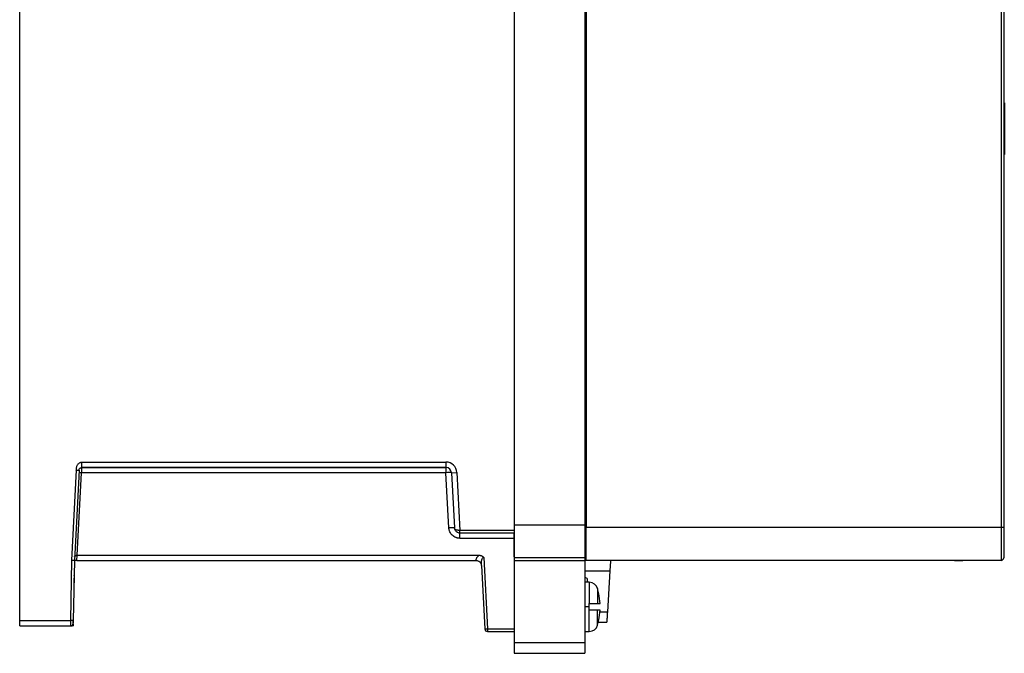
# Model space of a CAD drawing. Header units: inches. Extents: x -194 to -65, y 25 to 187.
# Tile 1 of 2: x -194 to -67, y 25 to 106. Entities that reach past the tile are written whole.
import ezdxf

# ---------------------------------------------------------------- set-up
doc = ezdxf.new("R2010")
doc.units = ezdxf.units.IN
doc.header["$MEASUREMENT"] = 0

# ---------------------------------------------------------------- blocks, each defined once
blk = doc.blocks.new('block 2')
at = {"color": 7, "lineweight": 25}
blk.add_open_spline([(-137.82, 40.52), (-137.8, 40.46), (-137.78, 40.4), (-137.75, 40.35), (-137.72, 40.29), (-137.68, 40.23), (-137.63, 40.17), (-137.6, 40.15), (-137.57, 40.12), (-137.53, 40.09), (-137.49, 40.07), (-137.46, 40.05), (-137.41, 40.02), (-137.37, 40), (-137.32, 39.98), (-137.27, 39.97), (-137.23, 39.96), (-137.18, 39.95), (-137.13, 39.94)], degree=3, knots=[0, 0, 0, 0, 1, 1, 1, 2, 2, 2, 3, 3, 3, 4, 4, 4, 5, 5, 5, 6, 6, 6, 6], dxfattribs=at)
blk = doc.blocks.new('block 3')
at = {"color": 7, "lineweight": 25}
blk.add_open_spline([(-186.71, 28.24), (-186.71, 28.24), (-186.71, 28.25), (-186.71, 28.27), (-186.71, 28.3), (-186.71, 28.33), (-186.71, 28.38), (-186.71, 28.42), (-186.7, 28.47), (-186.7, 28.53), (-186.7, 28.59), (-186.7, 28.65), (-186.7, 28.71)], degree=3, knots=[0, 0, 0, 0, 1, 1, 1, 2, 2, 2, 3, 3, 3, 4, 4, 4, 4], dxfattribs=at)
blk = doc.blocks.new('block 4')
at = {"color": 7, "lineweight": 25}
blk.add_lwpolyline([(-121.09, 27.32), (-120.54, 27.32)], dxfattribs=at)
blk = doc.blocks.new('block 5')
at = {"color": 7, "lineweight": 25}
blk.add_lwpolyline([(-120.54, 33.62), (-121.09, 33.62)], dxfattribs=at)
blk = doc.blocks.new('block 6')
at = {"color": 7, "lineweight": 25}
blk.add_open_spline([(-120.54, 27.32), (-120.04, 27.32), (-119.61, 27.64), (-119.47, 28.12)], degree=3, dxfattribs=at)
blk = doc.blocks.new('block 7')
at = {"color": 7, "lineweight": 25}
blk.add_open_spline([(-119.47, 32.81), (-119.61, 33.29), (-120.04, 33.62), (-120.54, 33.62)], degree=3, dxfattribs=at)
blk = doc.blocks.new('block 8')
at = {"color": 7, "lineweight": 25}
blk.add_open_spline([(-119.47, 28.12), (-119.4, 28.34), (-119.35, 28.56), (-119.3, 28.79)], degree=3, dxfattribs=at)
blk = doc.blocks.new('block 9')
at = {"color": 7, "lineweight": 25}
blk.add_open_spline([(-119.3, 32.15), (-119.35, 32.37), (-119.4, 32.59), (-119.47, 32.81)], degree=3, dxfattribs=at)
blk = doc.blocks.new('block 11')
at = {"color": 7, "lineweight": 25}
blk.add_lwpolyline([(-120.81, 34.11), (-121.09, 34.27)], dxfattribs=at)
blk = doc.blocks.new('block 16')
at = {"color": 7, "lineweight": 25}
blk.add_lwpolyline([(-121.09, 40.93), (-121.09, 36.74)], dxfattribs=at)
blk = doc.blocks.new('block 17')
at = {"color": 7, "lineweight": 25}
blk.add_lwpolyline([(-121.09, 36.74), (-130.15, 36.74)], dxfattribs=at)
blk = doc.blocks.new('block 18')
at = {"color": 7, "lineweight": 25}
blk.add_lwpolyline([(-121.09, 40.93), (-130.15, 40.93)], dxfattribs=at)
blk = doc.blocks.new('block 19')
at = {"color": 7, "lineweight": 25}
blk.add_lwpolyline([(-130.15, 40.93), (-130.15, 36.74)], dxfattribs=at)
blk = doc.blocks.new('block 22')
at = {"color": 7, "lineweight": 25}
blk.add_lwpolyline([(-121.09, 174.35), (-121.09, 40.93)], dxfattribs=at)
blk = doc.blocks.new('block 24')
at = {"color": 7, "lineweight": 25}
blk.add_lwpolyline([(-130.15, 168.08), (-130.15, 40.93)], dxfattribs=at)
blk = doc.blocks.new('block 25')
at = {"color": 7, "lineweight": 25}
blk.add_lwpolyline([(-67.75, 40.62), (-67.75, 36.42)], dxfattribs=at)
blk = doc.blocks.new('block 26')
at = {"color": 7, "lineweight": 25}
blk.add_lwpolyline([(-67.75, 36.42), (-120.95, 36.42)], dxfattribs=at)
blk = doc.blocks.new('block 27')
at = {"color": 7, "lineweight": 25}
blk.add_lwpolyline([(-120.95, 36.42), (-120.95, 40.62)], dxfattribs=at)
blk = doc.blocks.new('block 28')
at = {"color": 7, "lineweight": 25}
blk.add_lwpolyline([(-67.75, 40.62), (-120.95, 40.62)], dxfattribs=at)
blk = doc.blocks.new('block 30')
at = {"color": 7, "lineweight": 25}
blk.add_lwpolyline([(-67.75, 174.32), (-67.75, 40.62)], dxfattribs=at)
blk = doc.blocks.new('block 31')
at = {"color": 7, "lineweight": 25}
blk.add_lwpolyline([(-120.95, 174.32), (-120.95, 40.62)], dxfattribs=at)
blk = doc.blocks.new('block 35')
at = {"color": 7, "lineweight": 25}
blk.add_lwpolyline([(-67.4, 174.32), (-67.4, 40.62)], dxfattribs=at)
blk = doc.blocks.new('block 36')
at = {"color": 7, "lineweight": 25}
blk.add_lwpolyline([(-67.4, 40.62), (-67.75, 40.62)], dxfattribs=at)
blk = doc.blocks.new('block 40')
at = {"color": 7, "lineweight": 25}
blk.add_lwpolyline([(-67.4, 40.62), (-67.4, 36.77)], dxfattribs=at)
blk = doc.blocks.new('block 41')
at = {"color": 7, "lineweight": 25}
blk.add_open_spline([(-67.75, 36.42), (-67.56, 36.42), (-67.4, 36.57), (-67.4, 36.77)], degree=3, dxfattribs=at)
blk = doc.blocks.new('block 44')
at = {"color": 7, "lineweight": 25}
blk.add_lwpolyline([(-120.95, 40.62), (-121.09, 40.62)], dxfattribs=at)
blk = doc.blocks.new('block 45')
at = {"color": 7, "lineweight": 25}
blk.add_lwpolyline([(-120.95, 37.61), (-121.09, 37.61)], dxfattribs=at)
blk = doc.blocks.new('block 46')
at = {"color": 7, "lineweight": 25}
blk.add_lwpolyline([(-137.5, 47.69), (-137.12, 40.27)], dxfattribs=at)
blk = doc.blocks.new('block 47')
at = {"color": 7, "lineweight": 25}
blk.add_open_spline([(-137.5, 47.69), (-137.54, 48.43), (-138.16, 49.02), (-138.9, 49.02)], degree=3, dxfattribs=at)
blk = doc.blocks.new('block 48')
at = {"color": 7, "lineweight": 25}
blk.add_lwpolyline([(-185.59, 49.02), (-138.9, 49.02)], dxfattribs=at)
blk = doc.blocks.new('block 49')
at = {"color": 7, "lineweight": 25}
blk.add_open_spline([(-186.29, 48), (-186.28, 48.06), (-186.28, 48.12), (-186.28, 48.17), (-186.27, 48.23), (-186.26, 48.28), (-186.25, 48.34), (-186.24, 48.39), (-186.22, 48.45), (-186.2, 48.5), (-186.18, 48.55), (-186.16, 48.6), (-186.13, 48.65), (-186.1, 48.7), (-186.07, 48.75), (-186.03, 48.79), (-186, 48.83), (-185.96, 48.87), (-185.91, 48.9), (-185.88, 48.92), (-185.84, 48.95), (-185.81, 48.96), (-185.77, 48.98), (-185.74, 48.99), (-185.7, 49), (-185.66, 49.01), (-185.63, 49.01), (-185.59, 49.02)], degree=3, knots=[0, 0, 0, 0, 1, 1, 1, 2, 2, 2, 3, 3, 3, 4, 4, 4, 5, 5, 5, 6, 6, 6, 7, 7, 7, 8, 8, 8, 9, 9, 9, 9], dxfattribs=at)
blk = doc.blocks.new('block 50')
at = {"color": 7, "lineweight": 25}
blk.add_lwpolyline([(-186.29, 48), (-186.89, 36.43)], dxfattribs=at)
blk = doc.blocks.new('block 51')
at = {"color": 7, "lineweight": 25}
blk.add_lwpolyline([(-186.89, 36.43), (-187.03, 28.72)], dxfattribs=at)
blk = doc.blocks.new('block 52')
at = {"color": 7, "lineweight": 25}
blk.add_lwpolyline([(-193.54, 28.72), (-187.03, 28.72)], dxfattribs=at)
blk = doc.blocks.new('block 53')
at = {"color": 7, "lineweight": 25}
blk.add_lwpolyline([(-193.54, 28.72), (-193.54, 182.72)], dxfattribs=at)
blk = doc.blocks.new('block 60')
at = {"color": 7, "lineweight": 25}
blk.add_lwpolyline([(-130.15, 40.27), (-137.12, 40.27)], dxfattribs=at)
blk = doc.blocks.new('block 61')
at = {"color": 7, "lineweight": 25}
blk.add_lwpolyline([(-130.14, 39.92), (-137.13, 39.92)], dxfattribs=at)
blk = doc.blocks.new('block 62')
at = {"color": 7, "lineweight": 25}
blk.add_lwpolyline([(-137.12, 39.92), (-137.12, 40.27)], dxfattribs=at)
blk = doc.blocks.new('block 81')
at = {"color": 7, "lineweight": 25}
blk.add_open_spline([(-137.12, 40.27), (-137.13, 40.27), (-137.14, 40.26), (-137.15, 40.26)], degree=3, dxfattribs=at)
blk = doc.blocks.new('block 82')
at = {"color": 7, "lineweight": 25}
blk.add_lwpolyline([(-137.8, 40.52), (-137.83, 40.58)], dxfattribs=at)
blk = doc.blocks.new('block 83')
at = {"color": 7, "lineweight": 25}
blk.add_lwpolyline([(-138.2, 47.65), (-137.83, 40.58)], dxfattribs=at)
blk = doc.blocks.new('block 84')
at = {"color": 7, "lineweight": 25}
blk.add_lwpolyline([(-138.2, 47.65), (-137.5, 47.69)], dxfattribs=at)
blk = doc.blocks.new('block 85')
at = {"color": 7, "lineweight": 25}
blk.add_open_spline([(-137.15, 40.26), (-137.16, 40.15), (-137.15, 40.03), (-137.13, 39.92)], degree=3, dxfattribs=at)
blk = doc.blocks.new('block 88')
at = {"color": 7, "lineweight": 25}
blk.add_lwpolyline([(-138.9, 49.02), (-138.9, 48.32)], dxfattribs=at)
blk = doc.blocks.new('block 89')
at = {"color": 7, "lineweight": 25}
blk.add_lwpolyline([(-185.59, 48.32), (-138.9, 48.32)], dxfattribs=at)
blk = doc.blocks.new('block 90')
at = {"color": 7, "lineweight": 25}
blk.add_open_spline([(-185.59, 48.32), (-185.59, 48.32), (-185.59, 48.32), (-185.59, 48.32), (-185.59, 48.32), (-185.59, 48.33), (-185.59, 48.33), (-185.59, 48.33), (-185.59, 48.34), (-185.59, 48.35), (-185.59, 48.35), (-185.59, 48.36), (-185.59, 48.37), (-185.59, 48.38), (-185.59, 48.39), (-185.59, 48.4), (-185.59, 48.41), (-185.59, 48.42), (-185.59, 48.44), (-185.59, 48.45), (-185.59, 48.46), (-185.59, 48.48), (-185.59, 48.49), (-185.59, 48.5), (-185.59, 48.52), (-185.59, 48.53), (-185.59, 48.54), (-185.59, 48.55), (-185.59, 48.57), (-185.59, 48.59), (-185.59, 48.61), (-185.59, 48.64), (-185.59, 48.67), (-185.59, 48.7), (-185.59, 48.75), (-185.59, 48.79), (-185.59, 48.84), (-185.59, 48.89), (-185.59, 48.96), (-185.59, 49.02)], degree=3, knots=[0, 0, 0, 0, 1, 1, 1, 2, 2, 2, 3, 3, 3, 4, 4, 4, 5, 5, 5, 6, 6, 6, 7, 7, 7, 8, 8, 8, 9, 9, 9, 10, 10, 10, 11, 11, 11, 12, 12, 12, 13, 13, 13, 13], dxfattribs=at)
blk = doc.blocks.new('block 91')
at = {"color": 7, "lineweight": 25}
blk.add_open_spline([(-185.94, 47.98), (-185.94, 48.01), (-185.93, 48.04), (-185.93, 48.06), (-185.92, 48.09), (-185.91, 48.11), (-185.9, 48.13), (-185.88, 48.17), (-185.85, 48.2), (-185.82, 48.23), (-185.79, 48.25), (-185.76, 48.27), (-185.72, 48.29), (-185.7, 48.3), (-185.68, 48.3), (-185.66, 48.31), (-185.64, 48.31), (-185.62, 48.32), (-185.59, 48.32)], degree=3, knots=[0, 0, 0, 0, 1, 1, 1, 2, 2, 2, 3, 3, 3, 4, 4, 4, 5, 5, 5, 6, 6, 6, 6], dxfattribs=at)
blk = doc.blocks.new('block 92')
at = {"color": 7, "lineweight": 25}
blk.add_open_spline([(-186.29, 48), (-186.27, 48), (-186.26, 48), (-186.24, 48), (-186.23, 48), (-186.21, 48), (-186.2, 48), (-186.18, 48), (-186.17, 48), (-186.15, 47.99), (-186.13, 47.99), (-186.11, 47.99), (-186.09, 47.99), (-186.07, 47.99), (-186.06, 47.99), (-186.04, 47.99), (-186.01, 47.99), (-185.98, 47.99), (-185.96, 47.99), (-185.96, 47.98), (-185.95, 47.98), (-185.95, 47.98), (-185.94, 47.98), (-185.94, 47.98), (-185.94, 47.98)], degree=3, knots=[0, 0, 0, 0, 1, 1, 1, 2, 2, 2, 3, 3, 3, 4, 4, 4, 5, 5, 5, 6, 6, 6, 7, 7, 7, 8, 8, 8, 8], dxfattribs=at)
blk = doc.blocks.new('block 93')
at = {"color": 7, "lineweight": 25}
blk.add_lwpolyline([(-186.68, 28.71), (-187.03, 28.72)], dxfattribs=at)
blk = doc.blocks.new('block 94')
at = {"color": 7, "lineweight": 25}
blk.add_open_spline([(-186.68, 28.71), (-186.68, 28.67), (-186.68, 28.64), (-186.68, 28.61), (-186.68, 28.57), (-186.68, 28.54), (-186.68, 28.5), (-186.68, 28.47), (-186.68, 28.43), (-186.68, 28.41), (-186.68, 28.38), (-186.68, 28.36), (-186.68, 28.36)], degree=3, knots=[0, 0, 0, 0, 1, 1, 1, 2, 2, 2, 3, 3, 3, 4, 4, 4, 4], dxfattribs=at)
blk = doc.blocks.new('block 95')
at = {"color": 7, "lineweight": 25}
blk.add_open_spline([(-187.03, 28.02), (-186.84, 28.02), (-186.69, 28.17), (-186.68, 28.36)], degree=3, dxfattribs=at)
blk = doc.blocks.new('block 96')
at = {"color": 7, "lineweight": 25}
blk.add_open_spline([(-187.03, 28.72), (-187.03, 28.69), (-187.03, 28.67), (-187.03, 28.64), (-187.03, 28.62), (-187.03, 28.6), (-187.03, 28.57), (-187.03, 28.55), (-187.03, 28.53), (-187.03, 28.51), (-187.03, 28.48), (-187.03, 28.46), (-187.03, 28.44), (-187.03, 28.42), (-187.03, 28.4), (-187.03, 28.38), (-187.03, 28.36), (-187.03, 28.35), (-187.03, 28.33), (-187.03, 28.31), (-187.03, 28.29), (-187.03, 28.28), (-187.03, 28.26), (-187.03, 28.25), (-187.03, 28.23), (-187.03, 28.22), (-187.03, 28.2), (-187.03, 28.19), (-187.03, 28.18), (-187.03, 28.17), (-187.03, 28.15), (-187.03, 28.14), (-187.03, 28.13), (-187.03, 28.12), (-187.03, 28.11), (-187.03, 28.1), (-187.03, 28.09), (-187.03, 28.09), (-187.03, 28.08), (-187.03, 28.07), (-187.03, 28.07), (-187.03, 28.06), (-187.03, 28.05), (-187.03, 28.05), (-187.03, 28.04), (-187.03, 28.04), (-187.03, 28.03), (-187.03, 28.03), (-187.03, 28.03), (-187.03, 28.03), (-187.03, 28.02), (-187.03, 28.02), (-187.03, 28.02), (-187.03, 28.02), (-187.03, 28.02)], degree=3, knots=[0, 0, 0, 0, 1, 1, 1, 2, 2, 2, 3, 3, 3, 4, 4, 4, 5, 5, 5, 6, 6, 6, 7, 7, 7, 8, 8, 8, 9, 9, 9, 10, 10, 10, 11, 11, 11, 12, 12, 12, 13, 13, 13, 14, 14, 14, 15, 15, 15, 16, 16, 16, 17, 17, 17, 18, 18, 18, 18], dxfattribs=at)
blk = doc.blocks.new('block 99')
at = {"color": 7, "lineweight": 25}
blk.add_lwpolyline([(-185.94, 47.98), (-186.54, 36.42)], dxfattribs=at)
blk = doc.blocks.new('block 100')
at = {"color": 7, "lineweight": 25}
blk.add_open_spline([(-186.54, 36.42), (-186.54, 36.42), (-186.55, 36.42), (-186.55, 36.42), (-186.55, 36.42), (-186.55, 36.42), (-186.56, 36.42), (-186.56, 36.42), (-186.57, 36.42), (-186.58, 36.42), (-186.58, 36.42), (-186.59, 36.42), (-186.6, 36.42), (-186.62, 36.42), (-186.63, 36.42), (-186.64, 36.42), (-186.66, 36.42), (-186.67, 36.42), (-186.69, 36.42), (-186.71, 36.42), (-186.73, 36.42), (-186.75, 36.42), (-186.77, 36.42), (-186.8, 36.42), (-186.82, 36.42), (-186.84, 36.43), (-186.87, 36.43), (-186.89, 36.43)], degree=3, knots=[0, 0, 0, 0, 1, 1, 1, 2, 2, 2, 3, 3, 3, 4, 4, 4, 5, 5, 5, 6, 6, 6, 7, 7, 7, 8, 8, 8, 9, 9, 9, 9], dxfattribs=at)
blk = doc.blocks.new('block 101')
at = {"color": 7, "lineweight": 25}
blk.add_open_spline([(-138.2, 47.65), (-138.22, 48.02), (-138.53, 48.32), (-138.9, 48.32)], degree=3, dxfattribs=at)
blk = doc.blocks.new('block 102')
at = {"color": 7, "lineweight": 25}
blk.add_lwpolyline([(-193.54, 28.02), (-187.03, 28.02)], dxfattribs=at)
blk = doc.blocks.new('block 103')
at = {"color": 7, "lineweight": 25}
blk.add_lwpolyline([(-193.54, 28.02), (-193.54, 28.72)], dxfattribs=at)
blk = doc.blocks.new('block 104')
at = {"color": 7, "lineweight": 25}
blk.add_lwpolyline([(-186.54, 36.42), (-186.68, 28.71)], dxfattribs=at)
blk = doc.blocks.new('block 117')
at = {"color": 7, "lineweight": 25}
blk.add_lwpolyline([(-130.15, 36.42), (-121.09, 36.42)], dxfattribs=at)
blk = doc.blocks.new('block 118')
at = {"color": 7, "lineweight": 25}
blk.add_lwpolyline([(-121.09, 36.74), (-121.09, 36.42)], dxfattribs=at)
blk = doc.blocks.new('block 119')
at = {"color": 7, "lineweight": 25}
blk.add_lwpolyline([(-130.15, 36.74), (-130.15, 36.42)], dxfattribs=at)
blk = doc.blocks.new('block 135')
at = {"color": 7, "lineweight": 25}
blk.add_lwpolyline([(-67.4, 94.38), (-67.33, 94.38)], dxfattribs=at)
blk = doc.blocks.new('block 136')
at = {"color": 7, "lineweight": 25}
blk.add_lwpolyline([(-67.33, 94.38), (-67.33, 88.43)], dxfattribs=at)
blk = doc.blocks.new('block 137')
at = {"color": 7, "lineweight": 25}
blk.add_lwpolyline([(-67.4, 88.43), (-67.33, 88.43)], dxfattribs=at)
blk = doc.blocks.new('block 140')
at = {"color": 7, "lineweight": 25}
blk.add_lwpolyline([(-67.4, 95.08), (-67.33, 95.07)], dxfattribs=at)
blk = doc.blocks.new('block 141')
at = {"color": 7, "lineweight": 25}
blk.add_lwpolyline([(-67.33, 95.07), (-67.33, 94.38)], dxfattribs=at)
blk = doc.blocks.new('block 147')
at = {"color": 7, "lineweight": 25}
blk.add_open_spline([(-186.58, 34.45), (-186.58, 34.46), (-186.58, 34.47), (-186.58, 34.47), (-186.58, 34.46), (-186.58, 34.37), (-186.58, 34.26), (-186.58, 34.16), (-186.59, 34.04), (-186.59, 33.9), (-186.59, 33.74), (-186.59, 33.55), (-186.6, 33.34), (-186.6, 33.16), (-186.6, 32.97), (-186.61, 32.77), (-186.61, 32.6), (-186.61, 32.42), (-186.62, 32.25)], degree=3, knots=[0, 0, 0, 0, 1, 1, 1, 2, 2, 2, 3, 3, 3, 4, 4, 4, 5, 5, 5, 6, 6, 6, 6], dxfattribs=at)
blk = doc.blocks.new('block 151')
at = {"color": 7, "lineweight": 25}
blk.add_lwpolyline([(-130.19, 39.25), (-130.15, 34.44)], dxfattribs=at)
blk = doc.blocks.new('block 152')
at = {"color": 7, "lineweight": 25}
blk.add_open_spline([(-130.19, 39.92), (-130.19, 39.91), (-130.19, 39.91), (-130.19, 39.91), (-130.19, 39.91), (-130.19, 39.91), (-130.19, 39.9), (-130.19, 39.89), (-130.19, 39.89), (-130.19, 39.88), (-130.19, 39.87), (-130.19, 39.86), (-130.19, 39.85), (-130.19, 39.84), (-130.19, 39.83), (-130.19, 39.82), (-130.19, 39.8), (-130.19, 39.79), (-130.19, 39.77), (-130.19, 39.76), (-130.19, 39.74), (-130.19, 39.72), (-130.19, 39.69), (-130.19, 39.66), (-130.19, 39.62), (-130.19, 39.59), (-130.19, 39.55), (-130.19, 39.51), (-130.19, 39.47), (-130.19, 39.43), (-130.19, 39.39), (-130.19, 39.34), (-130.19, 39.3), (-130.19, 39.25)], degree=3, knots=[0, 0, 0, 0, 1, 1, 1, 2, 2, 2, 3, 3, 3, 4, 4, 4, 5, 5, 5, 6, 6, 6, 7, 7, 7, 8, 8, 8, 9, 9, 9, 10, 10, 10, 11, 11, 11, 11], dxfattribs=at)
blk = doc.blocks.new('block 153')
at = {"color": 7, "lineweight": 25}
blk.add_lwpolyline([(-130.15, 25.88), (-121.09, 25.88)], dxfattribs=at)
blk = doc.blocks.new('block 154')
at = {"color": 7, "lineweight": 25}
blk.add_lwpolyline([(-121.09, 36.42), (-121.09, 25.88)], dxfattribs=at)
blk = doc.blocks.new('block 155')
at = {"color": 7, "lineweight": 25}
blk.add_lwpolyline([(-130.15, 36.42), (-130.15, 25.88)], dxfattribs=at)
blk = doc.blocks.new('block 156')
at = {"color": 7, "lineweight": 25}
blk.add_lwpolyline([(-130.15, 24.52), (-121.09, 24.52)], dxfattribs=at)
blk = doc.blocks.new('block 157')
at = {"color": 7, "lineweight": 25}
blk.add_lwpolyline([(-121.09, 25.88), (-121.09, 24.52)], dxfattribs=at)
blk = doc.blocks.new('block 158')
at = {"color": 7, "lineweight": 25}
blk.add_lwpolyline([(-130.15, 25.88), (-130.15, 24.52)], dxfattribs=at)
blk = doc.blocks.new('block 177')
at = {"color": 7, "lineweight": 25}
blk.add_lwpolyline([(-120.95, 36.42), (-121.09, 36.42)], dxfattribs=at)
blk = doc.blocks.new('block 178')
at = {"color": 7, "lineweight": 25}
blk.add_open_spline([(-186.79, 28.11), (-186.77, 28.1), (-186.76, 28.08), (-186.75, 28.07), (-186.74, 28.06), (-186.73, 28.05), (-186.72, 28.04), (-186.71, 28.03), (-186.7, 28.03), (-186.7, 28.02), (-186.69, 28.02), (-186.69, 28.02), (-186.69, 28.02)], degree=3, knots=[0, 0, 0, 0, 1, 1, 1, 2, 2, 2, 3, 3, 3, 4, 4, 4, 4], dxfattribs=at)
blk = doc.blocks.new('block 179')
at = {"color": 7, "lineweight": 25}
blk.add_lwpolyline([(-186.69, 28.26), (-186.69, 28.02)], dxfattribs=at)
blk = doc.blocks.new('block 180')
at = {"color": 7, "lineweight": 25}
blk.add_lwpolyline([(-186.69, 28.02), (-186.91, 28.02)], dxfattribs=at)
blk = doc.blocks.new('block 181')
at = {"color": 7, "lineweight": 25}
blk.add_lwpolyline([(-138.9, 48.32), (-138.9, 47.65)], dxfattribs=at)
blk = doc.blocks.new('block 182')
at = {"color": 7, "lineweight": 25}
blk.add_lwpolyline([(-138.9, 47.65), (-185.61, 47.65)], dxfattribs=at)
blk = doc.blocks.new('block 183')
at = {"color": 7, "lineweight": 25}
blk.add_open_spline([(-185.61, 47.65), (-185.61, 47.67), (-185.6, 47.7), (-185.6, 47.72), (-185.6, 47.74), (-185.6, 47.76), (-185.6, 47.78), (-185.6, 47.8), (-185.6, 47.81), (-185.6, 47.83), (-185.6, 47.85), (-185.6, 47.87), (-185.6, 47.88), (-185.6, 47.9), (-185.6, 47.92), (-185.6, 47.93), (-185.6, 47.95), (-185.6, 47.96), (-185.6, 47.97), (-185.6, 47.99), (-185.6, 48), (-185.6, 48.01), (-185.6, 48.02), (-185.6, 48.03), (-185.6, 48.05), (-185.59, 48.08), (-185.59, 48.11), (-185.59, 48.14), (-185.59, 48.17), (-185.59, 48.2), (-185.59, 48.22), (-185.59, 48.24), (-185.59, 48.26), (-185.59, 48.27), (-185.59, 48.29), (-185.59, 48.3), (-185.59, 48.31), (-185.59, 48.31), (-185.59, 48.31), (-185.59, 48.32)], degree=3, knots=[0, 0, 0, 0, 1, 1, 1, 2, 2, 2, 3, 3, 3, 4, 4, 4, 5, 5, 5, 6, 6, 6, 7, 7, 7, 8, 8, 8, 9, 9, 9, 10, 10, 10, 11, 11, 11, 12, 12, 12, 13, 13, 13, 13], dxfattribs=at)
blk = doc.blocks.new('block 184')
at = {"color": 7, "lineweight": 25}
blk.add_lwpolyline([(-138.9, 48.32), (-185.59, 48.32)], dxfattribs=at)
blk = doc.blocks.new('block 185')
at = {"color": 7, "lineweight": 25}
blk.add_open_spline([(-137.83, 40.58), (-138.06, 40.6), (-138.3, 40.6), (-138.53, 40.58)], degree=3, dxfattribs=at)
blk = doc.blocks.new('block 186')
at = {"color": 7, "lineweight": 25}
blk.add_lwpolyline([(-138.53, 40.58), (-138.9, 47.65)], dxfattribs=at)
blk = doc.blocks.new('block 187')
at = {"color": 7, "lineweight": 25}
blk.add_open_spline([(-138.2, 47.65), (-138.44, 47.68), (-138.67, 47.68), (-138.9, 47.65)], degree=3, dxfattribs=at)
blk = doc.blocks.new('block 188')
at = {"color": 7, "lineweight": 25}
blk.add_lwpolyline([(-186.17, 37.08), (-185.61, 47.65)], dxfattribs=at)
blk = doc.blocks.new('block 189')
at = {"color": 7, "lineweight": 25}
blk.add_open_spline([(-186.52, 36.94), (-186.52, 36.95), (-186.51, 36.95), (-186.51, 36.96), (-186.51, 36.97), (-186.51, 36.98), (-186.5, 36.98), (-186.5, 36.99), (-186.49, 36.99), (-186.48, 37), (-186.48, 37.01), (-186.47, 37.01), (-186.47, 37.02), (-186.46, 37.02), (-186.45, 37.02), (-186.44, 37.03), (-186.44, 37.03), (-186.43, 37.04), (-186.42, 37.04), (-186.42, 37.04), (-186.41, 37.05), (-186.4, 37.05), (-186.38, 37.05), (-186.36, 37.06), (-186.34, 37.06), (-186.31, 37.07), (-186.29, 37.07), (-186.26, 37.08), (-186.23, 37.08), (-186.2, 37.08), (-186.17, 37.08)], degree=3, knots=[0, 0, 0, 0, 1, 1, 1, 2, 2, 2, 3, 3, 3, 4, 4, 4, 5, 5, 5, 6, 6, 6, 7, 7, 7, 8, 8, 8, 9, 9, 9, 10, 10, 10, 10], dxfattribs=at)
blk = doc.blocks.new('block 190')
at = {"color": 7, "lineweight": 25}
blk.add_open_spline([(-137.13, 39.25), (-137.16, 39.25), (-137.19, 39.25), (-137.22, 39.25), (-137.25, 39.26), (-137.28, 39.26), (-137.31, 39.26), (-137.34, 39.27), (-137.37, 39.27), (-137.4, 39.28), (-137.43, 39.28), (-137.45, 39.29), (-137.48, 39.3), (-137.51, 39.3), (-137.54, 39.31), (-137.57, 39.32), (-137.6, 39.33), (-137.62, 39.34), (-137.65, 39.35), (-137.73, 39.38), (-137.81, 39.42), (-137.89, 39.47), (-137.96, 39.52), (-138.03, 39.58), (-138.1, 39.64), (-138.16, 39.7), (-138.22, 39.76), (-138.27, 39.84), (-138.32, 39.91), (-138.37, 39.99), (-138.4, 40.07), (-138.43, 40.12), (-138.45, 40.18), (-138.47, 40.23), (-138.49, 40.29), (-138.5, 40.34), (-138.51, 40.4), (-138.52, 40.46), (-138.53, 40.52), (-138.53, 40.58)], degree=3, knots=[0, 0, 0, 0, 1, 1, 1, 2, 2, 2, 3, 3, 3, 4, 4, 4, 5, 5, 5, 6, 6, 6, 7, 7, 7, 8, 8, 8, 9, 9, 9, 10, 10, 10, 11, 11, 11, 12, 12, 12, 13, 13, 13, 13], dxfattribs=at)
blk = doc.blocks.new('block 191')
at = {"color": 7, "lineweight": 25}
blk.add_lwpolyline([(-137.13, 39.25), (-137.13, 39.92)], dxfattribs=at)
blk = doc.blocks.new('block 192')
at = {"color": 7, "lineweight": 25}
blk.add_lwpolyline([(-137.13, 39.25), (-130.19, 39.25)], dxfattribs=at)
blk = doc.blocks.new('block 195')
at = {"color": 7, "lineweight": 25}
blk.add_open_spline([(-134.36, 35.75), (-134.37, 35.97), (-134.36, 36.15), (-134.34, 36.29), (-134.32, 36.43), (-134.29, 36.54), (-134.26, 36.62), (-134.23, 36.69), (-134.2, 36.74), (-134.16, 36.77), (-134.15, 36.78), (-134.13, 36.79), (-134.11, 36.79), (-134.1, 36.8), (-134.08, 36.8), (-134.06, 36.8)], degree=3, knots=[0, 0, 0, 0, 1, 1, 1, 2, 2, 2, 3, 3, 3, 4, 4, 4, 5, 5, 5, 5], dxfattribs=at)
blk = doc.blocks.new('block 196')
at = {"color": 7, "lineweight": 25}
blk.add_open_spline([(-135.05, 36.42), (-134.97, 36.41), (-134.88, 36.4), (-134.8, 36.37), (-134.72, 36.34), (-134.65, 36.29), (-134.58, 36.23), (-134.52, 36.17), (-134.46, 36.1), (-134.43, 36.02), (-134.41, 35.96), (-134.39, 35.91), (-134.38, 35.85)], degree=3, knots=[0, 0, 0, 0, 1, 1, 1, 2, 2, 2, 3, 3, 3, 4, 4, 4, 4], dxfattribs=at)
blk = doc.blocks.new('block 197')
at = {"color": 7, "lineweight": 25}
blk.add_open_spline([(-135.05, 36.42), (-135.05, 36.43), (-135.05, 36.45), (-135.05, 36.47), (-135.04, 36.49), (-135.03, 36.51), (-135.03, 36.53), (-135.02, 36.55), (-135.02, 36.57), (-135.01, 36.59), (-135.01, 36.6), (-135, 36.62), (-135, 36.64), (-134.98, 36.67), (-134.97, 36.7), (-134.96, 36.73), (-134.94, 36.76), (-134.92, 36.79), (-134.9, 36.82), (-134.88, 36.85), (-134.86, 36.88), (-134.83, 36.92), (-134.81, 36.95), (-134.78, 36.98), (-134.75, 37), (-134.72, 37.03), (-134.69, 37.05), (-134.66, 37.08)], degree=3, knots=[0, 0, 0, 0, 1, 1, 1, 2, 2, 2, 3, 3, 3, 4, 4, 4, 5, 5, 5, 6, 6, 6, 7, 7, 7, 8, 8, 8, 9, 9, 9, 9], dxfattribs=at)
blk = doc.blocks.new('block 198')
at = {"color": 7, "lineweight": 25}
blk.add_open_spline([(-134.66, 37.08), (-134.64, 37.08), (-134.61, 37.08), (-134.58, 37.08), (-134.56, 37.07), (-134.53, 37.07), (-134.51, 37.07), (-134.49, 37.06), (-134.46, 37.06), (-134.44, 37.05), (-134.42, 37.04), (-134.39, 37.04), (-134.37, 37.03), (-134.35, 37.02), (-134.32, 37.01), (-134.3, 37), (-134.27, 36.98), (-134.24, 36.96), (-134.21, 36.94), (-134.18, 36.92), (-134.16, 36.9), (-134.13, 36.88), (-134.11, 36.85), (-134.09, 36.83), (-134.06, 36.8)], degree=3, knots=[0, 0, 0, 0, 1, 1, 1, 2, 2, 2, 3, 3, 3, 4, 4, 4, 5, 5, 5, 6, 6, 6, 7, 7, 7, 8, 8, 8, 8], dxfattribs=at)
blk = doc.blocks.new('block 199')
at = {"color": 7, "lineweight": 25}
blk.add_lwpolyline([(-134.06, 36.8), (-133.59, 27.65)], dxfattribs=at)
blk = doc.blocks.new('block 200')
at = {"color": 7, "lineweight": 25}
blk.add_lwpolyline([(-186.17, 37.08), (-134.66, 37.08)], dxfattribs=at)
blk = doc.blocks.new('block 201')
at = {"color": 7, "lineweight": 25}
blk.add_lwpolyline([(-133.59, 27.65), (-130.15, 27.65)], dxfattribs=at)
blk = doc.blocks.new('block 202')
at = {"color": 7, "lineweight": 25}
blk.add_lwpolyline([(-186.21, 36.42), (-186.17, 37.08)], dxfattribs=at)
blk = doc.blocks.new('block 203')
at = {"color": 7, "lineweight": 25}
blk.add_open_spline([(-186.21, 36.42), (-186.22, 36.42), (-186.23, 36.42), (-186.24, 36.42), (-186.25, 36.42), (-186.26, 36.42), (-186.27, 36.42), (-186.29, 36.42), (-186.3, 36.42), (-186.31, 36.42), (-186.32, 36.42), (-186.33, 36.42), (-186.34, 36.42), (-186.36, 36.42), (-186.38, 36.42), (-186.4, 36.42), (-186.41, 36.42), (-186.43, 36.42), (-186.45, 36.42), (-186.48, 36.42), (-186.5, 36.42), (-186.52, 36.42), (-186.53, 36.42), (-186.53, 36.42), (-186.54, 36.42), (-186.54, 36.42), (-186.54, 36.42), (-186.54, 36.42)], degree=3, knots=[0, 0, 0, 0, 1, 1, 1, 2, 2, 2, 3, 3, 3, 4, 4, 4, 5, 5, 5, 6, 6, 6, 7, 7, 7, 8, 8, 8, 9, 9, 9, 9], dxfattribs=at)
blk = doc.blocks.new('block 204')
at = {"color": 7, "lineweight": 25}
blk.add_lwpolyline([(-186.21, 36.42), (-135.05, 36.42)], dxfattribs=at)
blk = doc.blocks.new('block 205')
at = {"color": 7, "lineweight": 25}
blk.add_open_spline([(-133.93, 27.65), (-133.82, 27.64), (-133.7, 27.64), (-133.59, 27.65)], degree=3, dxfattribs=at)
blk = doc.blocks.new('block 206')
at = {"color": 7, "lineweight": 25}
blk.add_lwpolyline([(-134.36, 35.75), (-133.93, 27.65)], dxfattribs=at)
blk = doc.blocks.new('block 207')
at = {"color": 7, "lineweight": 25}
blk.add_lwpolyline([(-133.59, 27.65), (-133.59, 27.32)], dxfattribs=at)
blk = doc.blocks.new('block 208')
at = {"color": 7, "lineweight": 25}
blk.add_lwpolyline([(-133.59, 27.32), (-130.15, 27.32)], dxfattribs=at)
blk = doc.blocks.new('block 209')
at = {"color": 7, "lineweight": 25}
blk.add_open_spline([(-133.93, 27.65), (-133.92, 27.46), (-133.77, 27.32), (-133.59, 27.32)], degree=3, dxfattribs=at)
blk = doc.blocks.new('block 222')
at = {"color": 7, "lineweight": 25}
blk.add_lwpolyline([(-120.6, 30.47), (-120.6, 30.05)], dxfattribs=at)
blk = doc.blocks.new('block 223')
at = {"color": 7, "lineweight": 25}
blk.add_lwpolyline([(-120.6, 30.05), (-120.54, 30.05)], dxfattribs=at)
blk = doc.blocks.new('block 224')
at = {"color": 7, "lineweight": 25}
blk.add_lwpolyline([(-120.6, 30.47), (-121.09, 30.47)], dxfattribs=at)
blk = doc.blocks.new('block 225')
at = {"color": 7, "lineweight": 25}
blk.add_lwpolyline([(-120.6, 30.89), (-120.54, 30.89)], dxfattribs=at)
blk = doc.blocks.new('block 226')
at = {"color": 7, "lineweight": 25}
blk.add_lwpolyline([(-120.6, 30.89), (-120.6, 30.47)], dxfattribs=at)
blk = doc.blocks.new('block 227')
at = {"color": 7, "lineweight": 25}
blk.add_open_spline([(-119.47, 30.05), (-119.48, 30.05), (-119.48, 30.05), (-119.49, 30.05), (-119.5, 30.05), (-119.51, 30.05), (-119.53, 30.05), (-119.54, 30.05), (-119.55, 30.05), (-119.57, 30.05), (-119.58, 30.05), (-119.6, 30.05), (-119.61, 30.05), (-119.63, 30.05), (-119.65, 30.05), (-119.67, 30.05), (-119.69, 30.05), (-119.71, 30.05), (-119.73, 30.05), (-119.75, 30.05), (-119.77, 30.05), (-119.8, 30.05), (-119.82, 30.05), (-119.84, 30.05), (-119.87, 30.05), (-119.91, 30.05), (-119.95, 30.05), (-119.99, 30.05), (-120.03, 30.05), (-120.07, 30.05), (-120.11, 30.05), (-120.16, 30.05), (-120.2, 30.05), (-120.25, 30.05), (-120.3, 30.05), (-120.35, 30.05), (-120.39, 30.05), (-120.44, 30.05), (-120.49, 30.05), (-120.54, 30.05)], degree=3, knots=[0, 0, 0, 0, 1, 1, 1, 2, 2, 2, 3, 3, 3, 4, 4, 4, 5, 5, 5, 6, 6, 6, 7, 7, 7, 8, 8, 8, 9, 9, 9, 10, 10, 10, 11, 11, 11, 12, 12, 12, 13, 13, 13, 13], dxfattribs=at)
blk = doc.blocks.new('block 228')
at = {"color": 7, "lineweight": 25}
blk.add_open_spline([(-120.54, 30.89), (-120.52, 30.89), (-120.49, 30.89), (-120.46, 30.89), (-120.43, 30.89), (-120.41, 30.89), (-120.38, 30.89), (-120.35, 30.89), (-120.32, 30.89), (-120.3, 30.89), (-120.27, 30.89), (-120.25, 30.89), (-120.22, 30.89), (-120.19, 30.89), (-120.17, 30.89), (-120.14, 30.89), (-120.12, 30.89), (-120.1, 30.89), (-120.07, 30.89), (-120.05, 30.89), (-120.02, 30.89), (-120, 30.89), (-119.98, 30.89), (-119.96, 30.89), (-119.93, 30.89), (-119.91, 30.89), (-119.89, 30.89), (-119.87, 30.89), (-119.82, 30.89), (-119.77, 30.89), (-119.73, 30.89), (-119.69, 30.89), (-119.65, 30.89), (-119.61, 30.89), (-119.58, 30.89), (-119.55, 30.89), (-119.53, 30.89), (-119.5, 30.89), (-119.49, 30.89), (-119.47, 30.89)], degree=3, knots=[0, 0, 0, 0, 1, 1, 1, 2, 2, 2, 3, 3, 3, 4, 4, 4, 5, 5, 5, 6, 6, 6, 7, 7, 7, 8, 8, 8, 9, 9, 9, 10, 10, 10, 11, 11, 11, 12, 12, 12, 13, 13, 13, 13], dxfattribs=at)
blk = doc.blocks.new('block 229')
at = {"color": 7, "lineweight": 25}
blk.add_open_spline([(-119.31, 28.79), (-119.22, 29.2), (-119.17, 29.62), (-119.15, 30.05)], degree=3, dxfattribs=at)
blk = doc.blocks.new('block 230')
at = {"color": 7, "lineweight": 25}
blk.add_lwpolyline([(-119.3, 28.79), (-119.31, 28.79)], dxfattribs=at)
blk = doc.blocks.new('block 231')
at = {"color": 7, "lineweight": 25}
blk.add_lwpolyline([(-119.15, 30.05), (-119.47, 30.05)], dxfattribs=at)
blk = doc.blocks.new('block 232')
at = {"color": 7, "lineweight": 25}
blk.add_lwpolyline([(-119.31, 32.15), (-119.3, 32.15)], dxfattribs=at)
blk = doc.blocks.new('block 233')
at = {"color": 7, "lineweight": 25}
blk.add_open_spline([(-119.15, 30.89), (-119.17, 31.31), (-119.22, 31.73), (-119.31, 32.15)], degree=3, dxfattribs=at)
blk = doc.blocks.new('block 234')
at = {"color": 7, "lineweight": 25}
blk.add_lwpolyline([(-119.47, 30.89), (-119.15, 30.89)], dxfattribs=at)
blk = doc.blocks.new('block 258')
at = {"color": 7, "lineweight": 25}
blk.add_lwpolyline([(-120.81, 34.11), (-120.81, 33.62)], dxfattribs=at)
blk = doc.blocks.new('block 259')
at = {"color": 7, "lineweight": 25}
blk.add_open_spline([(-117.81, 36.42), (-117.81, 36.41), (-117.81, 36.41), (-117.81, 36.41), (-117.81, 36.41), (-117.81, 36.41), (-117.81, 36.4), (-117.81, 36.4), (-117.81, 36.39), (-117.81, 36.38), (-117.81, 36.37), (-117.81, 36.36), (-117.81, 36.35), (-117.81, 36.34), (-117.82, 36.33), (-117.82, 36.32), (-117.82, 36.31), (-117.82, 36.29), (-117.82, 36.28), (-117.82, 36.26), (-117.82, 36.25), (-117.82, 36.23), (-117.82, 36.21), (-117.82, 36.19), (-117.83, 36.17), (-117.83, 36.15), (-117.83, 36.13), (-117.83, 36.11), (-117.83, 36.08), (-117.83, 36.06), (-117.83, 36.04), (-117.84, 35.99), (-117.84, 35.93), (-117.84, 35.88), (-117.85, 35.82), (-117.85, 35.76), (-117.85, 35.7), (-117.86, 35.64), (-117.86, 35.58), (-117.87, 35.52), (-117.87, 35.45), (-117.87, 35.38), (-117.88, 35.32), (-117.88, 35.24), (-117.89, 35.17), (-117.89, 35.1)], degree=3, knots=[0, 0, 0, 0, 1, 1, 1, 2, 2, 2, 3, 3, 3, 4, 4, 4, 5, 5, 5, 6, 6, 6, 7, 7, 7, 8, 8, 8, 9, 9, 9, 10, 10, 10, 11, 11, 11, 12, 12, 12, 13, 13, 13, 14, 14, 14, 15, 15, 15, 15], dxfattribs=at)
blk = doc.blocks.new('block 260')
at = {"color": 7, "lineweight": 25}
blk.add_lwpolyline([(-121.09, 35.1), (-117.89, 35.1)], dxfattribs=at)
blk = doc.blocks.new('block 261')
at = {"color": 7, "lineweight": 25}
blk.add_lwpolyline([(-117.89, 35.1), (-118.21, 29.82)], dxfattribs=at)
blk = doc.blocks.new('block 262')
at = {"color": 7, "lineweight": 25}
blk.add_lwpolyline([(-119.37, 28.51), (-118.29, 28.51)], dxfattribs=at)
blk = doc.blocks.new('block 263')
at = {"color": 7, "lineweight": 25}
blk.add_open_spline([(-118.21, 29.82), (-118.22, 29.78), (-118.22, 29.75), (-118.22, 29.71), (-118.22, 29.68), (-118.22, 29.64), (-118.23, 29.61), (-118.23, 29.57), (-118.23, 29.54), (-118.23, 29.5), (-118.24, 29.47), (-118.24, 29.44), (-118.24, 29.4), (-118.24, 29.37), (-118.24, 29.34), (-118.25, 29.31), (-118.25, 29.28), (-118.25, 29.25), (-118.25, 29.22), (-118.25, 29.19), (-118.25, 29.16), (-118.26, 29.13), (-118.26, 29.1), (-118.26, 29.07), (-118.26, 29.05), (-118.26, 29.02), (-118.26, 28.99), (-118.27, 28.96), (-118.27, 28.94), (-118.27, 28.91), (-118.27, 28.89), (-118.27, 28.84), (-118.28, 28.79), (-118.28, 28.75), (-118.28, 28.71), (-118.28, 28.67), (-118.29, 28.64), (-118.29, 28.61), (-118.29, 28.59), (-118.29, 28.57), (-118.29, 28.55), (-118.29, 28.53), (-118.29, 28.52), (-118.29, 28.51), (-118.29, 28.51), (-118.29, 28.51)], degree=3, knots=[0, 0, 0, 0, 1, 1, 1, 2, 2, 2, 3, 3, 3, 4, 4, 4, 5, 5, 5, 6, 6, 6, 7, 7, 7, 8, 8, 8, 9, 9, 9, 10, 10, 10, 11, 11, 11, 12, 12, 12, 13, 13, 13, 14, 14, 14, 15, 15, 15, 15], dxfattribs=at)
blk = doc.blocks.new('block 264')
at = {"color": 7, "lineweight": 25}
blk.add_lwpolyline([(-73.7, 36.42), (-72.65, 36.42)], dxfattribs=at)
blk = doc.blocks.new('block 274')
at = {"color": 253, "lineweight": 25}
blk.add_open_spline([(-137.15, 40.26), (-137.2, 40.26), (-137.24, 40.26), (-137.28, 40.27), (-137.33, 40.27), (-137.37, 40.28), (-137.41, 40.28), (-137.49, 40.3), (-137.55, 40.32), (-137.61, 40.34), (-137.68, 40.37), (-137.73, 40.4), (-137.76, 40.44), (-137.78, 40.46), (-137.79, 40.49), (-137.8, 40.52)], degree=3, knots=[0, 0, 0, 0, 1, 1, 1, 2, 2, 2, 3, 3, 3, 4, 4, 4, 5, 5, 5, 5], dxfattribs=at)
blk = doc.blocks.new('block 278')
at = {"color": 253, "lineweight": 25}
blk.add_open_spline([(-185.61, 47.65), (-185.71, 47.66), (-185.82, 47.66), (-185.93, 47.66)], degree=3, dxfattribs=at)
blk = doc.blocks.new('block 279')
at = {"color": 253, "lineweight": 25}
blk.add_lwpolyline([(-120.54, 27.32), (-120.54, 30.05)], dxfattribs=at)
blk = doc.blocks.new('block 280')
at = {"color": 253, "lineweight": 25}
blk.add_lwpolyline([(-120.54, 33.62), (-120.54, 30.89)], dxfattribs=at)
blk = doc.blocks.new('block 281')
at = {"color": 253, "lineweight": 25}
blk.add_lwpolyline([(-119.47, 28.12), (-119.47, 30.05)], dxfattribs=at)
blk = doc.blocks.new('block 282')
at = {"color": 253, "lineweight": 25}
blk.add_lwpolyline([(-119.47, 32.81), (-119.47, 30.89)], dxfattribs=at)
blk = doc.blocks.new('block 284')
at = {"color": 253, "lineweight": 25}
blk.add_lwpolyline([(-119.16, 29.82), (-118.21, 29.82)], dxfattribs=at)
blk = doc.blocks.new('block 287')
at = {"color": 253, "lineweight": 25}
blk.add_open_spline([(-137.14, 39.94), (-137.14, 39.93), (-137.14, 39.92), (-137.13, 39.92)], degree=3, dxfattribs=at)

msp = doc.modelspace()

# ---------------------------------------------------------------- block references
for name in ['block 53', 'block 22', 'block 31', 'block 30', 'block 35', 'block 24', 'block 140', 'block 141', 'block 135', 'block 136', 'block 137', 'block 50', 'block 99', 'block 49', 'block 92', 'block 91', 'block 183', 'block 48', 'block 90', 'block 89', 'block 184', 'block 47', 'block 88', 'block 101', 'block 181', 'block 188', 'block 278', 'block 182', 'block 187', 'block 186', 'block 84', 'block 83', 'block 46', 'block 185', 'block 190', 'block 82', 'block 2', 'block 274', 'block 18', 'block 19', 'block 16', 'block 44', 'block 27', 'block 28', 'block 25', 'block 36', 'block 40', 'block 85', 'block 81', 'block 287', 'block 61', 'block 191', 'block 192', 'block 60', 'block 62', 'block 152', 'block 151', 'block 189', 'block 202', 'block 200', 'block 197', 'block 198', 'block 195', 'block 199', 'block 17', 'block 119', 'block 45', 'block 118', 'block 41', 'block 51', 'block 100', 'block 104', 'block 203', 'block 204', 'block 196', 'block 206', 'block 117', 'block 155', 'block 154', 'block 177', 'block 26', 'block 259', 'block 264', 'block 147', 'block 260', 'block 11', 'block 258', 'block 261', 'block 5', 'block 7', 'block 280', 'block 9', 'block 282', 'block 232', 'block 233', 'block 224', 'block 225', 'block 226', 'block 222', 'block 228', 'block 234', 'block 223', 'block 227', 'block 279', 'block 231', 'block 281', 'block 229', 'block 284', 'block 263', 'block 52', 'block 103', 'block 102', 'block 93', 'block 96', 'block 95', 'block 180', 'block 178', 'block 3', 'block 179', 'block 94', 'block 6', 'block 8', 'block 262', 'block 230', 'block 205', 'block 209', 'block 201', 'block 207', 'block 208', 'block 4', 'block 153', 'block 158', 'block 157', 'block 156']:
    msp.add_blockref(name, (0, 0))

doc.saveas('drawing.dxf')
